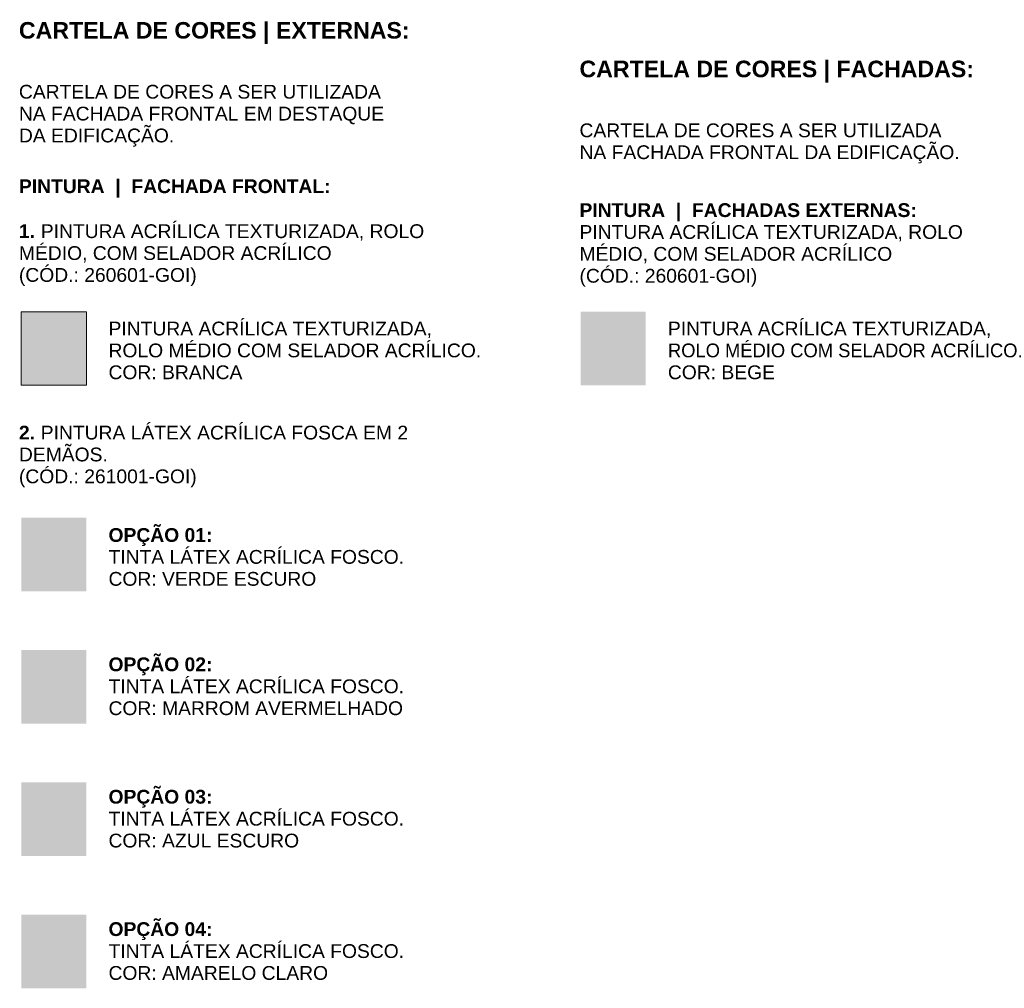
# Model space of a CAD drawing. Header units: metres. Extents: x -18.3 to 29, y -0.2 to 10.3.
# Tile 56 of 56: x 18.3 to 29, y -0.2 to 10.3. Entities that reach past the tile are written whole.
import ezdxf

# ---------------------------------------------------------------- set-up
doc = ezdxf.new("R2010")
doc.units = ezdxf.units.M
doc.layers.add('A-DETL', color=7, linetype='Continuous', lineweight=5, true_color=0x00a600)
doc.layers.add('A-DETL-GENF', color=7, linetype='Continuous', lineweight=5)
doc.layers.add('G-ANNO-TEXT', color=7, linetype='Continuous', lineweight=9)
doc.styles.add('Arial_1', font='arial.ttf', dxfattribs={"height": 0.15})
doc.styles.add('Arial_B', font='arialbd.ttf', dxfattribs={"height": 0.18})
doc.styles.add('Arial_B_1', font='arialbd.ttf', dxfattribs={"height": 0.15})

msp = doc.modelspace()

# ---------------------------------------------------------------- hatches: boundary and pattern name
at = {"layer": 'A-DETL-GENF', "true_color": 0xfffffc}
msp.add_hatch(color=7, dxfattribs=at).paths.add_polyline_path([(19.003, 6.326), (19.003, 7.126), (18.295, 7.126), (18.295, 6.326)])
at = {"layer": 'A-DETL-GENF', "true_color": 0xdbcc9e}
msp.add_hatch(color=9, dxfattribs=at).paths.add_polyline_path([(25.084, 6.326), (25.084, 7.126), (24.376, 7.126), (24.376, 6.326)])
at = {"layer": 'A-DETL-GENF', "true_color": 0x5b783c}
msp.add_hatch(color=77, dxfattribs=at).paths.add_polyline_path([(19.003, 4.086), (19.003, 4.886), (18.295, 4.886), (18.295, 4.086)])
at = {"layer": 'A-DETL-GENF', "true_color": 0xb85d39}
msp.add_hatch(color=25, dxfattribs=at).paths.add_polyline_path([(19.003, 2.646), (19.003, 3.446), (18.295, 3.446), (18.295, 2.646)])
at = {"layer": 'A-DETL-GENF', "true_color": 0x5184b0}
msp.add_hatch(color=145, dxfattribs=at).paths.add_polyline_path([(19.003, 1.206), (19.003, 2.006), (18.295, 2.006), (18.295, 1.206)])
at = {"layer": 'A-DETL-GENF', "true_color": 0xffee7f}
msp.add_hatch(color=41, dxfattribs=at).paths.add_polyline_path([(19.003, -0.234), (19.003, 0.566), (18.295, 0.566), (18.295, -0.234)])

# ---------------------------------------------------------------- linework, layer by layer
at = {"layer": 'A-DETL', "color": 7}
for p, q in [((19.003, 7.126), (18.295, 7.126)), ((18.295, 7.126), (18.295, 6.326)), ((19.003, 6.326), (19.003, 7.126)), ((18.295, 6.326), (19.003, 6.326))]:
    msp.add_line(p, q, dxfattribs=at)

# ---------------------------------------------------------------- texts
at = {"layer": 'G-ANNO-TEXT', "attachment_point": 1}
for s, insert, char_height, width, style in [('CARTELA DE CORES | EXTERNAS:', (18.27, 10.277), 0.18, 5.05865, 'Arial_B'), ('CARTELA DE CORES | FACHADAS:', (24.364, 9.857), 0.18, 5.10675, 'Arial_B'), ('CARTELA DE CORES A SER UTILIZADA ', (18.27, 9.594), 0.15, 4.85823, 'Arial_1'), ('NA FACHADA FRONTAL EM DESTAQUE ', (18.27, 9.356), 0.15, 4.90633, 'Arial_1'), ('DA EDIFICAÇÃO.', (18.27, 9.118), 0.15, 2.06034, 'Arial_1'), ('CARTELA DE CORES A SER UTILIZADA ', (24.364, 9.174), 0.15, 4.85823, 'Arial_1'), ('NA FACHADA FRONTAL DA EDIFICAÇÃO.', (24.364, 8.936), 0.15, 5.04261, 'Arial_1'), ('PINTURA  |  FACHADA FRONTAL:', (18.27, 8.566), 0.15, 4.08059, 'Arial_B_1'), ('PINTURA  |  FACHADAS EXTERNAS:', (24.364, 8.306), 0.15, 4.40928, 'Arial_B_1'), ('1. ', (18.27, 8.077), 0.15, 0.28861, 'Arial_B_1'), ('PINTURA ACRÍLICA TEXTURIZADA, ROLO', (18.508, 8.077), 0.15, 5.07468, 'Arial_1'), ('PINTURA ACRÍLICA TEXTURIZADA, ROLO', (24.364, 8.068), 0.15, 5.07468, 'Arial_1'), ('MÉDIO, COM SELADOR ACRÍLICO', (18.27, 7.839), 0.15, 4.16076, 'Arial_1'), ('MÉDIO, COM SELADOR ACRÍLICO', (24.364, 7.83), 0.15, 4.16076, 'Arial_1'), ('(CÓD.: 260601-GOI)', (18.27, 7.601), 0.15, 2.38903, 'Arial_1'), ('(CÓD.: 260601-GOI)', (24.364, 7.592), 0.15, 2.38903, 'Arial_1'), ('PINTURA ACRÍLICA TEXTURIZADA, ', (19.244, 7.018), 0.15, 4.34515, 'Arial_1'), ('PINTURA ACRÍLICA TEXTURIZADA, ', (25.325, 7.018), 0.15, 4.34515, 'Arial_1'), ('ROLO MÉDIO COM SELADOR ACRÍLICO. ', (19.244, 6.78), 0.15, 4.99451, 'Arial_1'), ('ROLO MÉDIO COM SELADOR ACRÍLICO. ', (25.325, 6.78), 0.15, 5.00253, 'Arial_1'), ('COR: BRANCA', (19.244, 6.542), 0.15, 1.77173, 'Arial_1'), ('COR: BEGE', (25.325, 6.542), 0.15, 1.41899, 'Arial_1'), ('2.', (18.27, 5.886), 0.15, 0.21646, 'Arial_B_1'), (' PINTURA LÁTEX ACRÍLICA FOSCA EM 2 ', (18.449, 5.886), 0.15, 5.01055, 'Arial_1'), ('DEMÃOS. ', (18.27, 5.648), 0.15, 1.25063, 'Arial_1'), ('(CÓD.: 261001-GOI)', (18.27, 5.41), 0.15, 2.38903, 'Arial_1'), ('OPÇÃO 01:', (19.244, 4.772), 0.15, 1.35485, 'Arial_B_1'), ('TINTA LÁTEX ACRÍLICA FOSCO. ', (19.244, 4.534), 0.15, 3.98439, 'Arial_1'), ('COR: VERDE ESCURO', (19.244, 4.295), 0.15, 2.74979, 'Arial_1'), ('OPÇÃO 02:', (19.244, 3.365), 0.15, 1.35485, 'Arial_B_1'), ('TINTA LÁTEX ACRÍLICA FOSCO. ', (19.244, 3.126), 0.15, 3.98439, 'Arial_1'), ('COR: MARROM AVERMELHADO', (19.244, 2.888), 0.15, 3.91223, 'Arial_1'), ('OPÇÃO 03:', (19.244, 1.925), 0.15, 1.35485, 'Arial_B_1'), ('TINTA LÁTEX ACRÍLICA FOSCO. ', (19.244, 1.686), 0.15, 3.98439, 'Arial_1'), ('COR: AZUL ESCURO', (19.244, 1.448), 0.15, 2.53333, 'Arial_1'), ('OPÇÃO 04:', (19.244, 0.485), 0.15, 1.35485, 'Arial_B_1'), ('TINTA LÁTEX ACRÍLICA FOSCO. ', (19.244, 0.246), 0.15, 3.98439, 'Arial_1'), ('COR: AMARELO CLARO', (19.244, 0.008), 0.15, 2.91814, 'Arial_1')]:
    msp.add_mtext(s, dxfattribs=dict(at, insert=insert, char_height=char_height, width=width, style=style))

doc.saveas('drawing.dxf')
